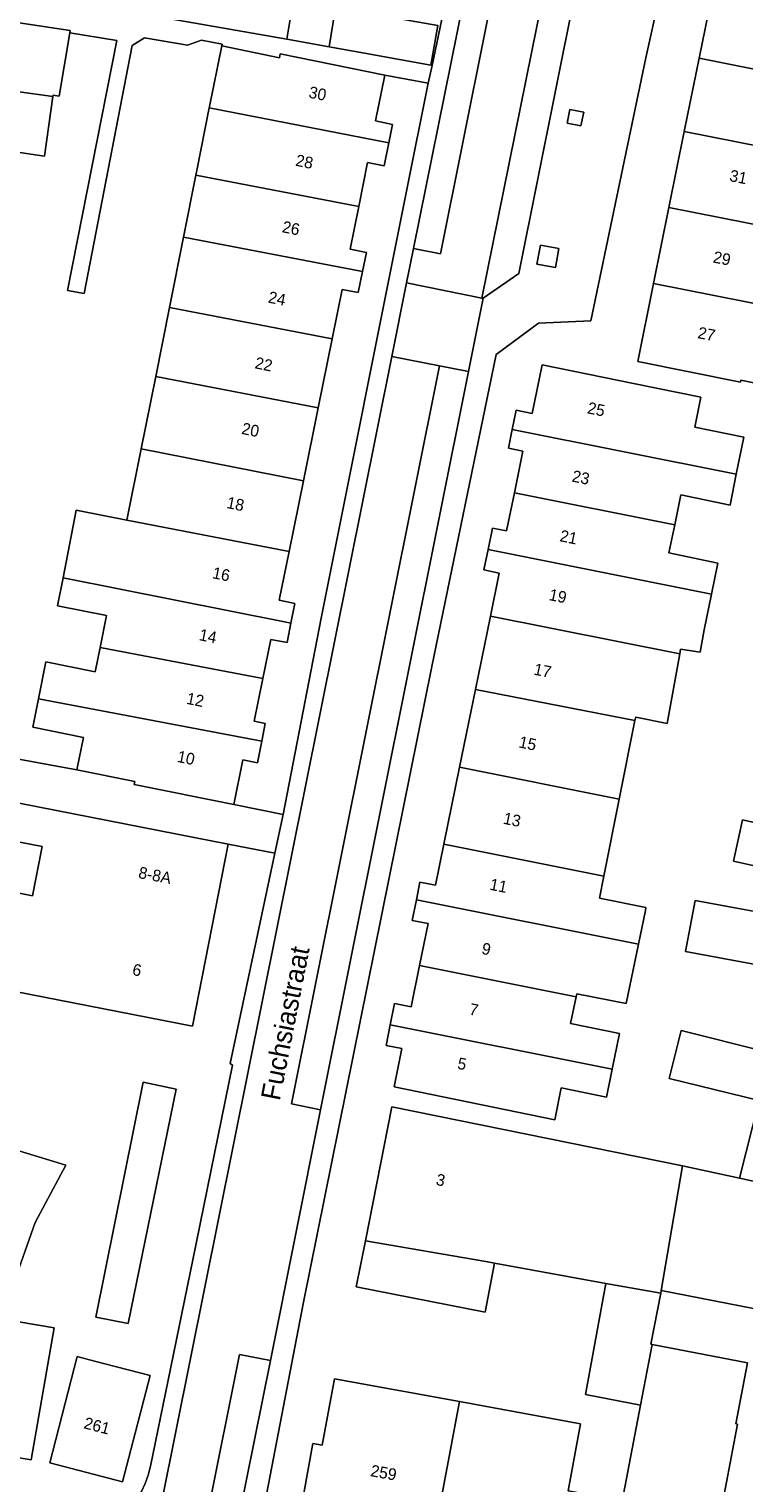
# Model space of a CAD drawing. Header units: metres. Extents: x 151448 to 154749, y 463108 to 465296.
# Tile 188 of 256: x 153384 to 153430, y 463308 to 463402. Entities that reach past the tile are written whole.
import ezdxf
from ezdxf.enums import TextEntityAlignment as Align

# ---------------------------------------------------------------- set-up
doc = ezdxf.new("R2010")
doc.units = ezdxf.units.M
for name, color, linetype, lineweight in [('B-PV-GR-GROENVOORZIENING-GV', 253, 'Continuous', 9), ('B-PV-OG-BEBOUWING-GV', 1, 'Continuous', 9), ('B-PV-OG-BEBOUWING-T18', 2, 'Continuous', 9), ('B-PV-OG-TERREIN_ERF-GV', 253, 'Continuous', 9), ('B-PV-OG-TOPOGRAFIE-T18', 2, 'Continuous', 9), ('B-PV-VH-OPENVERHARDING_BETONELEMENT-GV', 253, 'Continuous', 9), ('B-PV-VH-OPENVERHARDING_BETONSTRAATSTEEN-GV', 253, 'Continuous', 9), ('B-PV-VH-OPENVERHARDING_TEGEL-GV', 253, 'Continuous', 9)]:
    doc.layers.add(name, color=color, linetype=linetype, lineweight=lineweight)
doc.styles.add('Drong', font='txt', dxfattribs={"height": 1.8})

msp = doc.modelspace()

# ---------------------------------------------------------------- linework, layer by layer
at = {"layer": 'B-PV-GR-GROENVOORZIENING-GV', "flags": 128}
for points in [[(153419.24, 463396.454), (153419.061, 463395.566), (153419.944, 463395.389), (153420.123, 463396.276)], [(153418.531, 463387.485), (153417.334, 463387.699), (153417.114, 463386.466), (153418.311, 463386.252)]]:
    msp.add_lwpolyline(points, close=True, dxfattribs=at)
at = {"layer": 'B-PV-OG-BEBOUWING-GV', "flags": 128}
for points in [[(153403.721, 463400.481), (153405.555, 463411.886), (153399.183, 463412.895), (153398.497, 463408.56), (153402.145, 463407.955), (153400.988, 463400.975)], [(153403.721, 463400.481), (153405.997, 463400.069), (153410.267, 463399.306), (153410.722, 463401.854), (153406.418, 463402.623), (153407.159, 463407.121), (153411.181, 463406.458), (153411.909, 463410.88), (153405.555, 463411.886)], [(153438.619, 463402.875), (153428.595, 463404.825), (153427.567, 463399.749), (153437.576, 463397.767)], [(153372.278, 463399.466), (153383.725, 463397.587), (153385.903, 463397.281), (153385.91, 463397.334), (153385.936, 463397.37), (153386.314, 463397.316), (153386.992, 463401.379), (153387.018, 463401.532), (153376.719, 463403.083), (153374.245, 463403.5), (153373.741, 463400.511), (153372.489, 463400.722)], [(153395.993, 463396.545), (153407.568, 463394.297), (153407.809, 463395.489), (153406.7, 463395.714), (153407.297, 463398.665), (153400.549, 463400.031), (153400.509, 463399.787), (153396.792, 463400.546), (153396.011, 463396.634)], [(153372.278, 463399.466), (153372.072, 463398.244), (153373.238, 463398.048), (153372.794, 463395.408), (153383.09, 463393.783), (153384.763, 463393.519), (153385.362, 463393.438), (153385.903, 463397.281), (153383.725, 463397.587)], [(153437.576, 463397.767), (153427.567, 463399.749), (153426.61, 463395.025), (153436.614, 463393.048)], [(153405.622, 463390.183), (153406.197, 463393.027), (153407.267, 463392.81), (153407.568, 463394.297), (153395.993, 463396.545), (153395.188, 463392.515), (153395.126, 463392.206)], [(153425.621, 463390.137), (153435.617, 463388.159), (153436.614, 463393.048), (153426.61, 463395.025)], [(153405.622, 463390.183), (153395.126, 463392.206), (153394.328, 463388.211), (153405.867, 463385.998), (153406.115, 463387.222), (153405.066, 463387.434)], [(153435.617, 463388.159), (153425.621, 463390.137), (153424.627, 463385.227), (153434.615, 463383.25)], [(153403.916, 463381.664), (153404.56, 463384.849), (153405.592, 463384.64), (153405.867, 463385.998), (153394.328, 463388.211), (153393.422, 463383.677)], [(153424.627, 463385.227), (153423.609, 463380.201), (153430.226, 463378.862), (153430.255, 463379.004), (153433.606, 463378.301), (153434.615, 463383.25)], [(153403.916, 463381.664), (153393.422, 463383.677), (153392.537, 463379.246), (153403.017, 463377.222)], [(153429.961, 463372.931), (153430.451, 463375.323), (153427.289, 463375.97), (153427.683, 463377.897), (153423.324, 463378.789), (153417.439, 463379.994), (153416.797, 463376.859), (153415.773, 463377.069), (153415.517, 463375.821)], [(153403.017, 463377.222), (153392.537, 463379.246), (153391.602, 463374.564), (153402.065, 463372.517)], [(153415.517, 463375.821), (153415.271, 463374.618), (153416.209, 463374.426), (153415.658, 463371.732), (153425.992, 463369.664), (153426.396, 463371.605), (153429.555, 463370.947), (153429.961, 463372.931)], [(153402.065, 463372.517), (153391.602, 463374.564), (153390.686, 463369.976), (153401.142, 463367.954)], [(153413.963, 463368.076), (153428.363, 463365.194), (153428.776, 463367.211), (153425.619, 463367.87), (153425.992, 463369.664), (153415.658, 463371.732), (153415.156, 463369.28), (153414.248, 463369.466)], [(153401.142, 463367.954), (153390.686, 463369.976), (153389.252, 463370.253), (153387.405, 463370.61), (153386.563, 463366.258), (153400.841, 463363.426), (153401.256, 463363.342), (153401.511, 463364.605), (153400.505, 463364.808)], [(153414.114, 463363.793), (153426.315, 463361.352), (153426.368, 463361.649), (153427.633, 463361.465), (153427.896, 463362.909), (153428.363, 463365.194), (153413.963, 463368.076), (153413.694, 463366.764), (153414.681, 463366.562)], [(153386.563, 463366.258), (153386.204, 463364.461), (153389.37, 463363.828), (153388.96, 463361.777), (153399.444, 463359.771), (153399.947, 463362.292), (153401.001, 463362.082), (153401.256, 463363.342), (153400.841, 463363.426)], [(153426.315, 463361.352), (153414.114, 463363.793), (153413.146, 463359.062), (153423.431, 463357.055), (153423.475, 463357.273), (153425.507, 463356.867)], [(153384.976, 463358.46), (153399.367, 463355.725), (153399.596, 463356.872), (153398.893, 463357.013), (153399.444, 463359.771), (153388.96, 463361.777), (153388.644, 463360.195), (153385.45, 463360.833)], [(153413.146, 463359.062), (153412.119, 463354.046), (153422.417, 463351.985), (153423.431, 463357.055)], [(153384.976, 463358.46), (153384.61, 463356.627), (153387.882, 463355.973), (153387.463, 463353.875), (153391.182, 463353.132), (153391.142, 463352.932), (153397.575, 463351.647), (153398.149, 463354.522), (153399.089, 463354.334), (153399.367, 463355.725)], [(153412.119, 463354.046), (153411.105, 463349.092), (153421.425, 463347.026), (153422.417, 463351.985)], [(153397.215, 463349.098), (153378.231, 463352.817), (153377.537, 463349.276), (153382.209, 463348.361), (153382.428, 463349.476), (153385.216, 463348.93), (153384.597, 463345.769), (153381.687, 463346.339), (153380.481, 463340.182), (153394.914, 463337.354)], [(153434.792, 463346.874), (153435.108, 463346.804), (153435.702, 463349.465), (153430.364, 463350.657), (153429.77, 463347.996)], [(153409.337, 463345.503), (153423.652, 463342.639), (153424.099, 463344.82), (153424.14, 463345.017), (153421.143, 463345.617), (153421.425, 463347.026), (153411.105, 463349.092), (153410.563, 463346.443), (153409.571, 463346.646)], [(153419.633, 463339.245), (153419.672, 463339.433), (153422.871, 463338.822), (153423.652, 463342.639), (153409.337, 463345.503), (153409.066, 463344.178), (153410.102, 463343.966), (153409.549, 463341.263)], [(153434.01, 463343.793), (153434.086, 463344.208), (153427.3, 463345.459), (153426.694, 463342.172), (153433.29, 463340.956), (153433.48, 463340.921)], [(153419.633, 463339.245), (153409.549, 463341.263), (153409.004, 463338.603), (153407.936, 463338.822), (153407.655, 463337.449), (153421.958, 463334.587), (153422.43, 463336.891), (153419.283, 463337.535)], [(153421.958, 463334.587), (153407.655, 463337.449), (153407.383, 463336.118), (153408.402, 463335.91), (153407.898, 463333.446), (153418.256, 463331.326), (153418.675, 463333.377), (153421.589, 463332.781)], [(153431.884, 463335.712), (153426.406, 463337.076), (153425.638, 463333.977), (153431.432, 463332.562), (153431.6, 463333.173), (153432.018, 463334.697), (153432.27, 463335.616)], [(153393.846, 463333.3), (153391.729, 463333.746), (153388.669, 463318.606), (153390.752, 463318.182)], [(153426.499, 463328.351), (153407.763, 463332.158), (153406.052, 463323.521), (153413.815, 463322.179), (153414.377, 463322.082), (153421.547, 463320.766), (153425.086, 463320.137), (153425.121, 463320.323)], [(153383.432, 463329.404), (153382.011, 463325.673), (153379.228, 463317.788), (153380.431, 463317.586), (153379.448, 463311.721), (153380.615, 463311.525), (153380.375, 463310.089), (153384.519, 463309.394), (153386.002, 463317.903), (153382.579, 463318.499), (153384.768, 463324.7), (153386.747, 463328.402)], [(153430.169, 463327.553), (153426.499, 463328.351), (153425.121, 463320.323), (153434.583, 463318.478), (153436.118, 463326.26)], [(153414.377, 463322.082), (153413.815, 463322.179), (153406.052, 463323.521), (153405.462, 463320.546), (153413.772, 463318.921)], [(153425.086, 463320.137), (153421.547, 463320.766), (153420.237, 463313.611), (153423.783, 463312.937), (153424.527, 463316.848), (153424.456, 463316.862)], [(153423.783, 463312.937), (153421.878, 463302.916), (153428.148, 463301.724), (153430.041, 463311.713), (153429.933, 463311.734), (153430.688, 463315.664), (153424.527, 463316.848)], [(153392.172, 463314.846), (153388.597, 463315.774), (153387.483, 463316.062), (153385.706, 463309.212), (153390.396, 463307.996)], [(153410.539, 463304.708), (153412.123, 463313.154), (153404.055, 463314.635), (153403.268, 463310.343), (153402.664, 463310.454), (153402.054, 463307.128), (153403.489, 463306.864), (153403.347, 463306.089), (153405.119, 463305.764), (153404.965, 463304.928), (153409.155, 463304.159), (153409.297, 463304.936)], [(153412.123, 463313.154), (153410.539, 463304.708), (153411.371, 463304.555), (153411.219, 463303.729), (153415.524, 463302.938), (153415.675, 463303.762), (153417.55, 463303.417), (153417.7, 463304.232), (153419.099, 463303.975), (153419.711, 463307.307), (153419.125, 463307.414), (153419.916, 463311.724)]]:
    msp.add_lwpolyline(points, close=True, dxfattribs=at)
at = {"layer": 'B-PV-OG-TERREIN_ERF-GV', "flags": 128}
for points in [[(153372.981, 463415.636), (153371.192, 463405.138), (153375.756, 463404.673), (153376.99, 463412.123), (153372.924, 463412.796), (153373.585, 463416.947), (153380.251, 463415.891), (153386.547, 463414.895), (153392.811, 463413.903), (153399.183, 463412.895), (153405.555, 463411.886), (153411.909, 463410.88), (153411.181, 463406.458), (153407.159, 463407.121), (153406.418, 463402.623), (153410.722, 463401.854), (153410.267, 463399.306), (153410.366, 463399.288), (153411.852, 463406.509), (153411.855, 463406.528), (153412.324, 463409.397)], [(153426.239, 463409.294), (153424.129, 463399.769), (153420.587, 463382.821), (153417.206, 463382.666), (153414.487, 463380.656), (153410.346, 463360.538), (153402.043, 463319.468), (153399.378, 463305.597)], [(153380.759, 463355.103), (153387.463, 463353.875), (153387.882, 463355.973), (153384.61, 463356.627), (153384.976, 463358.46), (153385.45, 463360.833), (153388.644, 463360.195), (153388.96, 463361.777), (153389.37, 463363.828), (153386.204, 463364.461), (153386.563, 463366.258), (153387.405, 463370.61), (153389.252, 463370.253), (153390.686, 463369.976), (153391.602, 463374.564), (153392.537, 463379.246), (153393.422, 463383.677), (153394.328, 463388.211), (153395.126, 463392.206), (153395.188, 463392.515), (153395.993, 463396.545), (153396.011, 463396.634), (153396.792, 463400.546), (153396.816, 463400.665), (153395.49, 463400.923), (153394.584, 463400.6), (153391.804, 463401.061), (153391.028, 463400.577), (153387.92, 463384.596), (153386.846, 463384.77), (153390.026, 463400.897), (153386.992, 463401.379), (153386.314, 463397.316), (153385.936, 463397.37), (153385.91, 463397.334), (153385.903, 463397.281), (153385.362, 463393.438), (153384.763, 463393.519), (153383.09, 463393.783)], [(153434.792, 463346.874), (153429.77, 463347.996), (153430.364, 463350.657), (153435.702, 463349.465)], [(153392.204, 463308.996), (153393.338, 463314.543), (153394.93, 463322.289), (153397.477, 463334.852), (153397.347, 463334.962), (153400.217, 463348.51), (153397.215, 463349.098), (153394.914, 463337.354), (153380.481, 463340.182)], [(153381.687, 463346.339), (153384.597, 463345.769), (153385.216, 463348.93), (153382.428, 463349.476)], [(153433.29, 463340.956), (153426.694, 463342.172), (153427.3, 463345.459), (153434.086, 463344.208)], [(153434.583, 463318.478), (153425.121, 463320.323), (153425.086, 463320.137), (153424.456, 463316.862), (153424.527, 463316.848), (153430.688, 463315.664), (153429.933, 463311.734), (153430.041, 463311.713), (153428.148, 463301.724), (153421.878, 463302.916), (153423.783, 463312.937), (153420.237, 463313.611), (153421.547, 463320.766), (153414.377, 463322.082), (153413.772, 463318.921), (153405.462, 463320.546), (153406.052, 463323.521), (153407.763, 463332.158), (153426.499, 463328.351), (153430.169, 463327.553), (153431.432, 463332.562), (153425.638, 463333.977), (153426.406, 463337.076), (153431.884, 463335.712)], [(153431.432, 463332.562), (153430.169, 463327.553), (153436.118, 463326.26)], [(153383.432, 463329.404), (153386.747, 463328.402), (153384.768, 463324.7), (153382.579, 463318.499), (153386.002, 463317.903), (153384.519, 463309.394), (153380.375, 463310.089)]]:
    msp.add_lwpolyline(points, dxfattribs=at)
for points in [[(153434.615, 463383.25), (153433.606, 463378.301), (153430.255, 463379.004), (153430.226, 463378.862), (153423.609, 463380.201), (153424.627, 463385.227), (153425.621, 463390.137), (153426.61, 463395.025), (153427.567, 463399.749), (153428.595, 463404.825), (153429.621, 463409.894), (153436.104, 463408.581), (153436.152, 463408.814), (153439.692, 463408.138), (153438.619, 463402.875), (153437.576, 463397.767), (153436.614, 463393.048), (153435.617, 463388.159)], [(153402.145, 463407.955), (153398.497, 463408.56), (153398.209, 463408.607), (153397.529, 463404.31), (153394.015, 463404.865), (153393.605, 463402.269), (153400.988, 463400.975)], [(153405.622, 463390.183), (153405.066, 463387.434), (153406.115, 463387.222), (153405.867, 463385.998), (153405.592, 463384.64), (153404.56, 463384.849), (153403.916, 463381.664), (153403.017, 463377.222), (153402.065, 463372.517), (153401.142, 463367.954), (153400.505, 463364.808), (153401.511, 463364.605), (153401.256, 463363.342), (153401.001, 463362.082), (153399.947, 463362.292), (153399.444, 463359.771), (153398.893, 463357.013), (153399.596, 463356.872), (153399.367, 463355.725), (153399.089, 463354.334), (153398.149, 463354.522), (153397.575, 463351.647), (153400.746, 463351.005), (153403.195, 463363.653), (153408.72, 463391.29), (153410.102, 463398.152), (153407.297, 463398.665), (153406.7, 463395.714), (153407.809, 463395.489), (153407.568, 463394.297), (153407.267, 463392.81), (153406.197, 463393.027)], [(153415.658, 463371.732), (153416.209, 463374.426), (153415.271, 463374.618), (153415.517, 463375.821), (153415.773, 463377.069), (153416.797, 463376.859), (153417.439, 463379.994), (153423.324, 463378.789), (153427.683, 463377.897), (153427.289, 463375.97), (153430.451, 463375.323), (153429.961, 463372.931), (153429.555, 463370.947), (153426.396, 463371.605), (153425.992, 463369.664), (153425.619, 463367.87), (153428.776, 463367.211), (153428.363, 463365.194), (153427.896, 463362.909), (153427.633, 463361.465), (153426.368, 463361.649), (153426.315, 463361.352), (153425.507, 463356.867), (153423.475, 463357.273), (153423.431, 463357.055), (153422.417, 463351.985), (153421.425, 463347.026), (153421.143, 463345.617), (153424.14, 463345.017), (153424.099, 463344.82), (153423.652, 463342.639), (153422.871, 463338.822), (153419.672, 463339.433), (153419.633, 463339.245), (153419.283, 463337.535), (153422.43, 463336.891), (153421.958, 463334.587), (153421.589, 463332.781), (153418.675, 463333.377), (153418.256, 463331.326), (153407.898, 463333.446), (153408.402, 463335.91), (153407.383, 463336.118), (153407.655, 463337.449), (153407.936, 463338.822), (153409.004, 463338.603), (153409.549, 463341.263), (153410.102, 463343.966), (153409.066, 463344.178), (153409.337, 463345.503), (153409.571, 463346.646), (153410.563, 463346.443), (153411.105, 463349.092), (153412.119, 463354.046), (153413.146, 463359.062), (153414.114, 463363.793), (153414.681, 463366.562), (153413.694, 463366.764), (153413.963, 463368.076), (153414.248, 463369.466), (153415.156, 463369.28)], [(153393.846, 463333.3), (153390.752, 463318.182), (153388.669, 463318.606), (153391.729, 463333.746)], [(153388.597, 463315.774), (153392.172, 463314.846), (153390.396, 463307.996), (153385.706, 463309.212), (153387.483, 463316.062)], [(153412.123, 463313.154), (153419.916, 463311.724), (153419.125, 463307.414), (153419.711, 463307.307), (153419.099, 463303.975), (153417.7, 463304.232), (153417.55, 463303.417), (153415.675, 463303.762), (153415.524, 463302.938), (153411.219, 463303.729), (153411.371, 463304.555), (153410.539, 463304.708), (153409.297, 463304.936), (153409.155, 463304.159), (153404.965, 463304.928), (153405.119, 463305.764), (153403.347, 463306.089), (153403.489, 463306.864), (153402.054, 463307.128), (153402.664, 463310.454), (153403.268, 463310.343), (153404.055, 463314.635)]]:
    msp.add_lwpolyline(points, close=True, dxfattribs=at)
at = {"layer": 'B-PV-OG-TERREIN_ERF-GV'}
msp.add_lwpolyline([(153385.461, 463304.267, 0.397852), (153392.204, 463308.996)], format="xyb", dxfattribs=at)
at = {"layer": 'B-PV-VH-OPENVERHARDING_BETONELEMENT-GV', "flags": 128}
msp.add_lwpolyline([(153413.634, 463384.277), (153413.562, 463384.292), (153408.712, 463385.279), (153407.762, 463380.535), (153410.835, 463379.924), (153412.691, 463379.556)], close=True, dxfattribs=at)
at = {"layer": 'B-PV-VH-OPENVERHARDING_BETONSTRAATSTEEN-GV', "flags": 128}
for points in [[(153418.107, 463424.087), (153417.652, 463421.671), (153415.703, 463411.31), (153415.249, 463408.898), (153410.889, 463387.132), (153409.155, 463387.476), (153408.712, 463385.279), (153413.562, 463384.292), (153418.88, 463410.633), (153425.416, 463414.634), (153426.37, 463413.149), (153427.474, 463418.906), (153426.02, 463417.864), (153421.443, 463424.273), (153425.673, 463447.791), (153425.881, 463449.059), (153422.686, 463449.653)], [(153413.562, 463384.292), (153413.634, 463384.277), (153415.935, 463385.868), (153420.721, 463409.655), (153426.37, 463413.149), (153425.416, 463414.634), (153418.88, 463410.633)], [(153409.155, 463387.476), (153410.889, 463387.132), (153415.249, 463408.898), (153413.171, 463407.381)], [(153392.9, 463306.629), (153395.89, 463306), (153397.943, 463316.198), (153399.93, 463315.801), (153403.164, 463331.97), (153401.298, 463332.342), (153410.835, 463379.924), (153407.762, 463380.535)], [(153410.835, 463379.924), (153401.298, 463332.342), (153403.164, 463331.97), (153412.691, 463379.556)], [(153397.875, 463305.582), (153399.93, 463315.801), (153397.943, 463316.198), (153395.89, 463306)]]:
    msp.add_lwpolyline(points, close=True, dxfattribs=at)
at = {"layer": 'B-PV-VH-OPENVERHARDING_TEGEL-GV', "flags": 128}
for points in [[(153399.378, 463305.597), (153402.043, 463319.468), (153410.346, 463360.538), (153414.487, 463380.656), (153417.206, 463382.666), (153420.587, 463382.821), (153424.129, 463399.769), (153426.239, 463409.294), (153426.886, 463412.216), (153427.207, 463413.667), (153426.37, 463413.149), (153420.721, 463409.655), (153415.935, 463385.868), (153413.634, 463384.277), (153412.691, 463379.556), (153403.164, 463331.97), (153399.93, 463315.801), (153397.875, 463305.582), (153397.525, 463303.839)], [(153392.611, 463305.388), (153392.9, 463306.629), (153407.762, 463380.535), (153408.712, 463385.279), (153409.155, 463387.476), (153413.171, 463407.381), (153415.249, 463408.898), (153415.703, 463411.31), (153415.123, 463411.419), (153413.358, 463413.306), (153411.852, 463406.509), (153410.366, 463399.288), (153410.102, 463398.152), (153408.72, 463391.29), (153403.195, 463363.653), (153400.746, 463351.005), (153400.217, 463348.51), (153397.347, 463334.962)], [(153376.719, 463403.083), (153387.018, 463401.532), (153386.992, 463401.379), (153390.026, 463400.897), (153386.846, 463384.77), (153387.92, 463384.596), (153391.028, 463400.577), (153391.804, 463401.061), (153394.584, 463400.6), (153395.49, 463400.923), (153396.816, 463400.665), (153396.792, 463400.546), (153400.509, 463399.787), (153400.549, 463400.031), (153407.297, 463398.665), (153410.102, 463398.152), (153410.366, 463399.288), (153410.267, 463399.306), (153405.997, 463400.069), (153403.721, 463400.481), (153400.988, 463400.975), (153393.605, 463402.269)], [(153378.231, 463352.817), (153397.215, 463349.098), (153400.217, 463348.51), (153400.746, 463351.005), (153397.575, 463351.647), (153391.142, 463352.932), (153391.182, 463353.132), (153387.463, 463353.875), (153380.759, 463355.103)], [(153397.347, 463334.962), (153397.477, 463334.852), (153394.93, 463322.289), (153393.338, 463314.543), (153392.204, 463308.996)]]:
    msp.add_lwpolyline(points, dxfattribs=at)
for points in [[(153419.24, 463396.454), (153420.123, 463396.276), (153419.944, 463395.389), (153419.061, 463395.566)], [(153418.531, 463387.485), (153418.311, 463386.252), (153417.114, 463386.466), (153417.334, 463387.699)]]:
    msp.add_lwpolyline(points, close=True, dxfattribs=at)
at = {"layer": 'B-PV-VH-OPENVERHARDING_TEGEL-GV'}
msp.add_lwpolyline([(153392.204, 463308.996, -0.397852), (153385.461, 463304.267)], format="xyb", dxfattribs=at)

# ---------------------------------------------------------------- texts
at = {"layer": 'B-PV-OG-BEBOUWING-T18', "style": 'Drong'}
for s, rotation, p in [('30', 348.6, (153402.976, 463397.477)), ('28', 348.6, (153402.128, 463393.087)), ('31', 348.6, (153430.099, 463392.101)), ('26', 348.6, (153401.261, 463388.8)), ('29', 348.6, (153429.037, 463386.852)), ('24', 348.6, (153400.362, 463384.27)), ('27', 348.5, (153428.05, 463381.979)), ('22', 348.6, (153399.505, 463380.032)), ('25', 348.4, (153420.934, 463377.125)), ('20', 348.6, (153398.648, 463375.8)), ('23', 348.5, (153419.945, 463372.73)), ('18', 348.6, (153397.682, 463371.024)), ('21', 348.4, (153419.158, 463368.886)), ('16', 348.6, (153396.766, 463366.497)), ('19', 348.4, (153418.462, 463365.086)), ('14', 348.7, (153395.911, 463362.505)), ('17', 348.5, (153417.479, 463360.282)), ('12', 348.7, (153395.093, 463358.407)), ('15', 348.4, (153416.517, 463355.583)), ('10', 348.7, (153394.495, 463354.657)), ('13', 348.4, (153415.511, 463350.67)), ('8-8A', 349.3, (153392.491, 463347.086)), ('11', 348.5, (153414.641, 463346.418)), ('9', 348.5, (153413.851, 463342.335)), ('6', 349.3, (153391.334, 463340.979)), ('7', 348.4, (153413.05, 463338.424)), ('5', 348.5, (153412.284, 463334.929)), ('3', 348.8, (153410.907, 463327.444)), ('261', 345.5, (153388.756, 463311.6)), ('259', 349.6, (153407.229, 463308.579))]:
    msp.add_text(s, height=0.75, rotation=rotation, dxfattribs=at).set_placement(p, align=Align.MIDDLE)
at = {"layer": 'B-PV-OG-TOPOGRAFIE-T18', "style": 'Drong'}
msp.add_text('Fuchsiastraat', height=1.25, rotation=78.9, dxfattribs=at).set_placement((153400.858, 463337.553), align=Align.MIDDLE)

doc.saveas('drawing.dxf')
